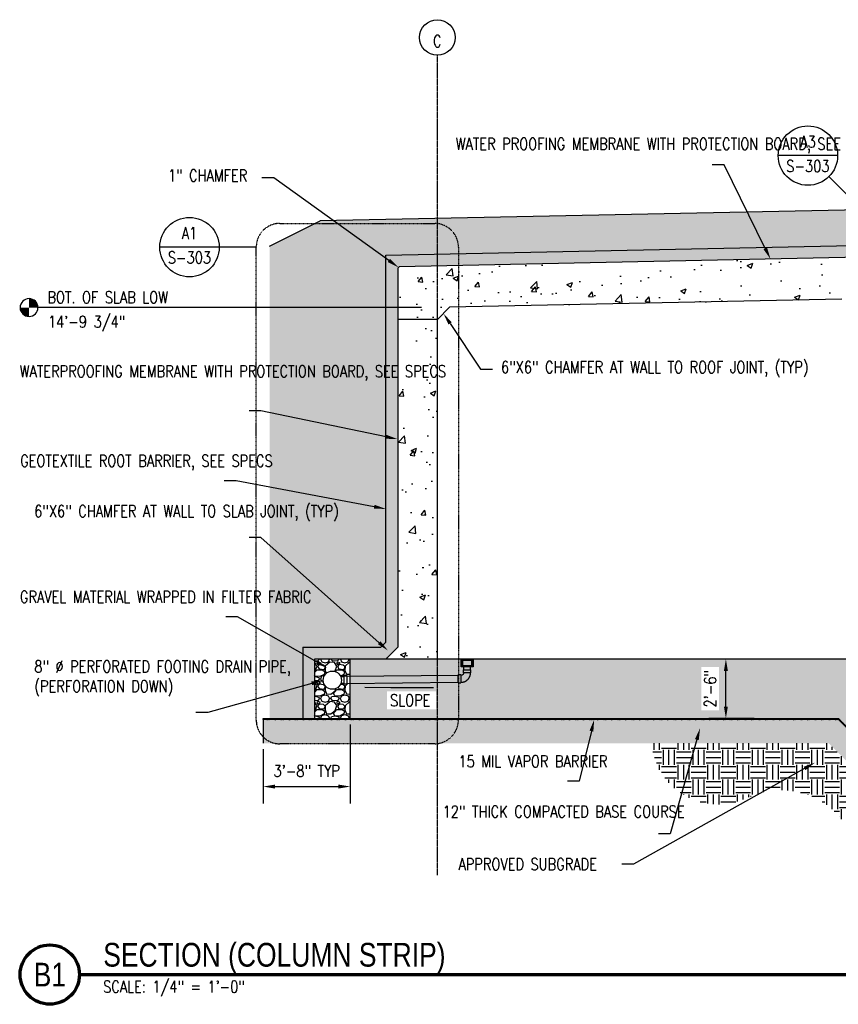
# Model space of a CAD drawing. Header units: inches. Extents: x -1704 to 9052, y -174 to 373.
# Tile 1 of 6: x -1704 to -1291, y -174 to 323. Entities that reach past the tile are written whole.
import ezdxf
from ezdxf import colors
from ezdxf.entities.mleader import LeaderData, LeaderLine
from ezdxf.enums import TextEntityAlignment as Align
from ezdxf.math import Vec2, Vec3

# ---------------------------------------------------------------- set-up
doc = ezdxf.new("R2010")
doc.units = ezdxf.units.IN
doc.header["$MEASUREMENT"] = 0
doc.linetypes.add('CENTER2', pattern=[1.125, 0.75, -0.125, 0.125, -0.125])
doc.linetypes.add('HIDDEN2', pattern=[0.1875, 0.125, -0.0625])
for name, color, linetype in [('A-DETL', 3, 'Continuous'), ('A-DETL-THIN', 1, 'Continuous'), ('A-FLOR', 173, 'Continuous'), ('A-WALL', 4, 'Continuous'), ('A-WALL-PATT', 8, 'Continuous'), ('G-ANNO-REFR', 2, 'Continuous'), ('P-PIPE', 3, 'Continuous'), ('P-SANR-FIXT', 3, 'Continuous'), ('S-ANNO-DIMS', 1, 'Continuous'), ('S-ANNO-NOTE', 2, 'Continuous'), ('S-ANNO-SYMB', 2, 'Continuous'), ('S-ANNO-TEXT', 2, 'Continuous'), ('S-DETL-LW18-020%', 77, 'Continuous'), ('S-GRID', 1, 'CENTER2'), ('S-GRID-IDEN', 1, 'Continuous')]:
    doc.layers.add(name, color=color, linetype=linetype)
doc.styles.add('AEC_COMN_TITLE', font='romans.shx', dxfattribs={"width": 0.8, "height": 0.1875})
doc.styles.add('Annotative', font='romans.shx', dxfattribs={"width": 0.8, "height": 0.125})
doc.styles.add('Arial', font='romans.shx', dxfattribs={"width": 0.8})
doc.styles.add('ROMANS', font='romans.shx', dxfattribs={"width": 0.8})
doc.styles.add('TITLES', font='swiss.ttf', dxfattribs={"width": 0.8, "height": 0.25})
doc.dimstyles.new('Annotative', dxfattribs={"dimscale": 0, "dimtxt": 0.125, "dimasz": 0.125, "dimexe": 0.18, "dimexo": 0.0625, "dimgap": 0.09, "dimtad": 1, "dimdec": 3, "dimzin": 3, "dimdsep": 46, "dimlunit": 4, "dimtxsty": 'Annotative', "dimcen": 0.09, "dimclrt": 2, "dimazin": 2, "dimtfac": 1, "dimtdec": 3, "dimtmove": 0, "dimatfit": 0, "dimfxl": 1, "dimtfill": 1, "dimfrac": 2, "dimtolj": 1, "dimtzin": 0, "dimarcsym": 0})
pattern_1 = [(228.01279, (7.2, 10), (-80, -90), [1.34536, -133.19088]), (184.96974, (6.3, 9), (120, 10), [2.30868, -228.55925]), (132.510447, (4, 8.8), (100, -110), [1.62788, -161.160326]), (267.27369, (0.1, 6.3), (10, 200), [2.10238, -208.13558]), (292.833654, (0, 4.2), (-50, 120), [2.06155, -204.09373]), (357.27369, (0.8, 2.3), (-200, 10), [2.10238, -208.13558]), (37.69424, (2.9, 2.2), (-130, -100), [2.78029, -275.248485]), (72.255328, (5.1, 3.9), (70, 220), [2.62488, -259.863215]), (121.429566, (5.9, 6.4), (-80, 130), [2.1095, -208.84073]), (175.23636, (4.8, 8.2), (110, -10), [2.40832, -118.007626]), (222.397438, (2.4, 8.4), (-120, -110), [3.11448, -308.33375]), (138.814075, (10, 6.2), (-70, 60), [1.06301, -105.23845]), (171.469234, (9.2, 6.9), (130, -20), [2.02237, -200.215114]), (225, (7.2, 7.2), (-1e-15, -10), [1.41421, -12.727926]), (203.19859, (6.5, 8.4), (50, 20), [0.76158, -75.39615]), (291.80141, (5.8, 8.1), (-10, 30), [1.07703, -52.77462]), (30.96376, (6.2, 7.1), (30, 20), [1.74929, -56.56023]), (161.56505, (7.7, 8), (20, -10), [1.26491, -30.357867]), (16.38954, (0, 8.1), (100, 30), [1.772, -175.42845]), (70.346176, (1.7, 8.6), (-40, -110), [1.48661, -147.17408]), (293.19859, (7.7, 10), (-20, 50), [1.52315, -74.63458]), (343.61046, (8.3, 8.6), (-100, 30), [1.772, -175.42845]), (339.443955, (0, 1.9), (-50, 20), [1.7088, -83.73124]), (294.77514, (1.6, 1.3), (-50, 110), [1.43178, -141.74643]), (66.80141, (7.8, 0), (20, 50), [1.52315, -74.63458]), (17.354025, (8.4, 1.4), (-130, -40), [1.67631, -165.954236]), (69.443955, (2.9, 0), (-20, -50), [0.8544, -84.58564]), (101.30993, (7.2, 0), (-10, 40), [0.5099, -50.480295]), (165.96376, (7.1, 0.5), (30, -10), [2.06155, -39.169506]), (186.009006, (5.1, 1), (100, 10), [1.9105, -189.13923]), (303.69007, (6.2, 6.2), (-10, 20), [1.44222, -34.61329]), (353.157227, (7, 5), (170, -20), [2.51794, -249.275626]), (60.945396, (9.5, 4.7), (-40, -70), [1.02956, -101.92674]), (90, (10, 5.6), (-10, 10), [0.6, -9.4]), (120.256437, (4.9, 1.3), (40, -70), [1.38924, -137.5352]), (48.01279, (4.2, 2.5), (80, 90), [2.69072, -131.84552]), (0, (6, 4.5), (10, 10), [2.6, -7.4]), (325.304846, (8.6, 4.5), (100, -70), [1.58114, -156.532743]), (254.0546, (9.9, 3.6), (-10, -40), [1.45602, -71.34508]), (207.645975, (9.5, 2.2), (-190, -100), [2.37065, -234.69474]), (175.42608, (7.4, 1.1), (-130, 10), [2.50799, -248.290734])]

# ---------------------------------------------------------------- blocks, each defined once
blk = doc.blocks.new('Grid - Circle 3_8_-570341-SECTION _COLUMN STRIP_')
at = {"layer": 'S-GRID-IDEN'}
blk.add_circle((-1193.21, 314.07), 9, dxfattribs=at)
blk = doc.blocks.new('Level - Circle-570883-RETAINING WALL ELEVATION')
at = {"layer": 'S-ANNO-SYMB', "lineweight": -3}
h = blk.add_hatch(color=256, dxfattribs=at)
edge = h.paths.add_edge_path()
edge.add_line((373.71, 0), (367.71, 0))
edge.add_arc((373.71, 0), 6, 90, 180, ccw=False)
edge.add_line((373.71, 6), (373.71, 0))
h = blk.add_hatch(color=256, dxfattribs=at)
edge = h.paths.add_edge_path()
edge.add_line((373.71, -6), (373.71, 0))
edge.add_line((373.71, 0), (379.71, 0))
edge.add_arc((373.71, 0), 6, 270, 360, ccw=False)
blk.add_circle((373.71, 0), 6, dxfattribs=at)
blk = doc.blocks.new('Detail Callout AEC')
at = {"color": 0, "linetype": 'ByBlock', "lineweight": -3, "transparency": 16777216}
blk.add_line((0.25, 0), (-0.25, 0), dxfattribs=at)
blk.add_circle((0, 0), 0.25, dxfattribs=at)
at = {"color": 0, "linetype": 'ByBlock', "lineweight": -3, "transparency": 16777216, "style": 'AEC_COMN_TITLE'}
for tag, p in [('VIEWNUMBER', (0, 0.0508)), ('SHEETNUMBER', (0, -0.1263))]:
    blk.add_attdef(tag, text='', height=0.0938, dxfattribs=at).set_placement(p, align=Align.CENTER)
blk = doc.blocks.new('*D14')
at = {"layer": 'Defpoints', "color": 0, "transparency": 16777216}
for p in [(-1347.47, 0), (-1330.2, 0), (-1330.2, -30)]:
    blk.add_point(p, dxfattribs=at)
at = {"layer": 'S-ANNO-DIMS', "color": 0, "lineweight": -2, "transparency": 16777216}
for p, q in [((-1333.2, 0), (-1356.11, 0)), ((-1347.47, -24), (-1347.47, -6)), ((-1333.2, -30), (-1356.11, -30))]:
    blk.add_line(p, q, dxfattribs=at)
at = {"layer": 'S-ANNO-DIMS', "color": 0, "transparency": 16777216}
for points in [[(-1348.47, -6), (-1346.47, -6), (-1347.47, 0)], [(-1348.47, -24), (-1346.47, -24), (-1347.47, -30)]]:
    blk.add_solid(points, dxfattribs=at)
at = {"layer": 'S-ANNO-DIMS', "color": 2, "transparency": 16777216, "insert": (-1355.36, -15), "char_height": 6, "attachment_point": 5, "rotation": 90, "style": 'Annotative', "bg_fill": 3, "box_fill_scale": 1.25, "bg_fill_color": 256, "bg_fill_true_color": 13158600, "bg_fill_transparency": 0}
blk.add_mtext('\\A1;2\'-6"', dxfattribs=at)
blk = doc.blocks.new('*D17')
at = {"layer": 'Defpoints', "color": 0, "transparency": 16777216}
for p in [(-1537.21, -30), (-1581.21, -42.59), (-1537.21, -64.44)]:
    blk.add_point(p, dxfattribs=at)
at = {"layer": 'S-ANNO-DIMS', "color": 0, "lineweight": -2, "transparency": 16777216}
for p, q in [((-1537.21, -33), (-1537.21, -73.08)), ((-1581.21, -45.59), (-1581.21, -73.08)), ((-1575.21, -64.44), (-1543.21, -64.44))]:
    blk.add_line(p, q, dxfattribs=at)
at = {"layer": 'S-ANNO-DIMS', "color": 0, "transparency": 16777216}
for points in [[(-1575.21, -63.44), (-1575.21, -65.44), (-1581.21, -64.44)], [(-1543.21, -63.44), (-1543.21, -65.44), (-1537.21, -64.44)]]:
    blk.add_solid(points, dxfattribs=at)
at = {"layer": 'S-ANNO-DIMS', "color": 2, "transparency": 16777216, "insert": (-1559.21, -56.55), "char_height": 6, "attachment_point": 5, "style": 'Annotative', "bg_fill": 3, "box_fill_scale": 1.25, "bg_fill_color": 256, "bg_fill_true_color": 13158600, "bg_fill_transparency": 0}
blk.add_mtext('\\A1;3\'-8" TYP', dxfattribs=at)
blk = doc.blocks.new('Tee Reducing Sanitary - PVC - Sch 40 - DWV - Standard-1075340-SECTION _COLUMN STRIP_ LONG')
at = {"lineweight": -3}
for p, q in [((199.1, -22.43), (199.1, -23.93)), ((203.06, -23.93), (203.06, -22.43))]:
    blk.add_line(p, q, dxfattribs=at)
at = {"lineweight": -3, "flags": 128}
for points in [[(199.33, -25.45), (199.33, -24.73), (199.33, -23.94)], [(202.83, -23.94), (202.83, -25.29), (202.83, -25.45)]]:
    blk.add_lwpolyline(points, dxfattribs=at)
at = {"lineweight": -3}
blk.add_circle((201.08, -29.73), 4.62, dxfattribs=at)
for centre, major_axis, start_param, end_param in [((201.08, -22.43), (1.98, 0), 2.97073, 3.403392), ((201.08, -23.93), (1.98, 0), 3.141593, 4.18879), ((201.08, -22.43), (1.98, 0), 3.403392, 3.665191), ((201.08, -22.43), (1.98, 0), 3.665191, 4.18879), ((201.08, -22.43), (1.98, 0), 4.18879, 4.45059), ((201.08, -23.93), (1.98, 0), 4.18879, 4.45059), ((201.08, -22.43), (1.98, 0), 4.45059, 4.712389), ((201.08, -23.93), (-1.98, 0), 1.308997, 1.570796), ((201.08, -22.43), (-1.98, 0), 1.570796, 1.832596), ((201.08, -23.93), (1.98, 0), 4.712389, 4.974188), ((201.08, -22.43), (1.98, 0), 4.974188, 5.235988), ((201.08, -23.93), (1.98, 0), 4.974188, 5.235988), ((201.08, -22.43), (1.98, 0), 5.235988, 5.759587), ((201.08, -23.93), (-1.98, 0), 2.094395, 3.141593), ((201.08, -22.43), (1.98, 0), 5.759587, 6.021386), ((201.08, -22.43), (1.98, 0), 6.021386, 6.454048)]:
    blk.add_ellipse(centre, major_axis=major_axis, ratio=0.010416, start_param=start_param, end_param=end_param, dxfattribs=at)
blk = doc.blocks.new('Bend - PVC - Sch 40 - DWV_USACE - Standard-1075329-SECTION _COLUMN STRIP_ LONG')
at = {"layer": 'P-PIPE', "lineweight": -3}
for p, q in [((205.64, -14.52), (204.14, -14.52)), ((204.14, -18.48), (204.14, -14.52)), ((205.64, -14.52), (205.64, -18.48)), ((199.1, -19.56), (199.1, -21.06)), ((199.1, -19.56), (203.06, -19.56)), ((203.06, -21.06), (203.06, -19.56)), ((204.14, -18.48), (205.64, -18.48)), ((203.06, -21.06), (199.1, -21.06))]:
    blk.add_line(p, q, dxfattribs=at)
at = {"layer": 'P-PIPE', "lineweight": -3, "flags": 128}
for points in [[(204.14, -14.75), (203.95, -14.75), (203.76, -14.77), (203.56, -14.78), (203.37, -14.81), (203.18, -14.85), (203, -14.89), (202.81, -14.94), (202.63, -14.99), (202.44, -15.06), (202.27, -15.13), (202.09, -15.21), (201.92, -15.29), (201.75, -15.39), (201.58, -15.49), (201.42, -15.59), (201.27, -15.7), (201.11, -15.82), (200.97, -15.94), (200.82, -16.07), (200.69, -16.21), (200.56, -16.35), (200.43, -16.5), (200.31, -16.65), (200.2, -16.8), (200.09, -16.96), (199.99, -17.13), (199.9, -17.29), (199.81, -17.47), (199.73, -17.64), (199.65, -17.82), (199.59, -18), (199.53, -18.18), (199.48, -18.37), (199.43, -18.56), (199.4, -18.74), (199.37, -18.94), (199.35, -19.13), (199.33, -19.32), (199.33, -19.51), (199.33, -19.56)], [(202.83, -19.56), (202.83, -19.51), (202.83, -19.46), (202.84, -19.41), (202.84, -19.35), (202.85, -19.3), (202.87, -19.25), (202.88, -19.2), (202.89, -19.15), (202.91, -19.1), (202.93, -19.05), (202.95, -19), (202.98, -18.96), (203, -18.91), (203.03, -18.87), (203.06, -18.82), (203.09, -18.78), (203.12, -18.74), (203.15, -18.7), (203.19, -18.66), (203.23, -18.62), (203.26, -18.59), (203.3, -18.55), (203.34, -18.52), (203.39, -18.49), (203.43, -18.46), (203.48, -18.43), (203.52, -18.4), (203.57, -18.38), (203.62, -18.36), (203.66, -18.34), (203.71, -18.32), (203.76, -18.31), (203.81, -18.29), (203.87, -18.28), (203.92, -18.27), (203.97, -18.26), (204.02, -18.26), (204.07, -18.25), (204.13, -18.25), (204.14, -18.25)]]:
    blk.add_lwpolyline(points, dxfattribs=at)
blk = doc.blocks.new('*U7')
at = {"linetype": 'Continuous', "lineweight": 70}
blk.add_line((1.125, 0.625), (23.5, 0.625), dxfattribs=at)
at = {"lineweight": 70}
blk.add_circle((0.812, 0.625), 0.312, dxfattribs=at)
at = {"style": 'Arial'}
blk.add_attdef('DRAWING_AREA_TITLE', text='', height=0.187, dxfattribs=at).set_placement((1.374, 0.634), align=Align.BOTTOM_LEFT)
blk.add_attdef('X#', text='', height=0.187, dxfattribs=at).set_placement((0.812, 0.625), align=Align.MIDDLE_CENTER)
blk.add_attdef('SCALE:', text='', height=0.0938, dxfattribs=at).set_placement((1.374, 0.561), align=Align.TOP_LEFT)

msp = doc.modelspace()

# ---------------------------------------------------------------- hatches: boundary and pattern name
at = {"layer": 'A-DETL-THIN'}
h = msp.add_hatch(dxfattribs=at)
h.set_pattern_fill('PLASTI', color=256, scale=4, angle=45)
h.paths.add_polyline_path([(-1290.3309, -30), (-1581.2059, -30), (-1581.2059, -30.5906), (-1290.5756, -30.5906), (-1267.7003, -53.4658), (-1117.9616, -53.4658), (-1095.0863, -30.5906), (-953.4506, -30.5906), (-947.4506, -36.5906), (-737.2059, -36.5906), (-737.2059, -36), (-947.2059, -36), (-953.2059, -30), (-1095.3309, -30), (-1118.2062, -52.8753), (-1267.4556, -52.8753)])
at = {"layer": 'A-WALL-PATT', "lineweight": -3}
h = msp.add_hatch(dxfattribs=at)
h.set_pattern_fill('AR-SAND', color=8, style=0)
h.set_pattern_definition([(37.5, (8, 0), (-0.0629934, 1.9268238), [0, -1.52, 0, -1.7, 0, -1.625]), (7.5, (8, 0), (1.7697767, 2.822146), [0, -0.82, 0, -1.37, 0, -0.525]), (327.5, (6.77, 0), (3.1141419, 0.005659), [0, -0.5, 0, -1.8, 0, -2.35]), (317.5, (6.77, 0), (3.0061266, 0.8776756), [0, -0.25, 0, -1.18, 0, -1.35])])
h.paths.add_polyline_path([(-893.2059, 216.9836), (-1519.2059, 203.9457), (-1519.2059, 8.5453), (-1521.7512, 6), (-1561.2059, 6), (-1561.2059, -30), (-1555.1885, -30), (-1555.1885, 0), (-1537.2059, 0), (-1519.2659, 0), (-1513.2059, 6.06), (-1513.2059, 173.3256), (-1513.2132, 197.5323), (-1512.4913, 198.2543), (-893.2059, 210.9824)])
h = msp.add_hatch(dxfattribs=at)
h.set_pattern_fill('AR-CONC', color=8, scale=4, style=0)
h.paths.add_polyline_path([(-893.2059, 210.9824), (-1512.4987, 198.2469), (-1513.2058, 197.5397), (-1513.2027, 171.6025), (-1493.2058, 171.6024), (-1487.0378, 177.7705), (-1288.9049, 181.845), (-1277.1443, 170.0843), (-1109.2059, 173.5379), (-1096.9514, 185.7924), (-893.2059, 189.9824)])
h = msp.add_hatch(dxfattribs=at)
h.set_pattern_fill('AR-CONC', color=8, scale=4, style=0)
h.set_pattern_definition([(50, (8, 0), (28.6904, -2.5101), [3, -33]), (355, (8, 0), (-5.55005, 30.0877), [2.4, -26.4]), (100.4514, (10.39, -0.21), (23.14035, 27.5776), [2.5496, -28.0457]), (46.1842, (8, 8), (42.68965, -6.6208), [4.5, -49.5]), (96.6356, (11.557, 7.45), (37.3865, 38.9647), [3.8244, -42.0686]), (351.184, (8, 8), (37.3865, 38.9647), [3.6, -39.6]), (21, (12, 6), (23.8763, -16.10476), [3, -33]), (326, (12, 6), (9.7326, 29.006), [2.4, -26.4]), (71.4514, (13.99, 4.658), (33.6089, 12.90125), [2.5496, -28.0457]), (37.5, (8, 0), (0.486394, 13.315754), [0, -26.08, 0, -26.8, 0, -26.5]), (7.5, (8, 0), (10.52278, 15.77647), [0, -15.28, 0, -25.48, 0, -10.1]), (327.5, (-0.92, 0), (21.3529, -0.902195), [0, -10, 0, -31.2, 0, -41.4]), (317.5, (-4.92, 0), (23.32745, 4.0042), [0, -13, 0, -20.72, 0, -29.4])])
h.paths.add_polyline_path([(-1493.2058, 173.3254), (-1513.2058, 173.3256), (-1513.2059, 6.06), (-1519.2659, 0), (-1493.2059, 0)])
h = msp.add_hatch(dxfattribs=at)
h.set_pattern_fill('AR-CONC', color=8, scale=4, style=0)
h.paths.add_polyline_path([(-1095.3309, -30), (-953.2059, -30), (-947.2059, -36), (-737.2059, -36), (-737.2059, 0), (-751.7059, 0), (-751.7059, -2), (-759.2059, -2), (-759.2059, -15), (-770.2059, -15), (-770.2059, -2), (-777.7059, -2), (-777.7059, 0), (-781.7059, 0), (-781.7059, -2), (-789.2059, -2), (-789.2059, -15), (-800.2059, -15), (-800.2059, -2), (-807.7059, -2), (-807.7059, 0), (-893.2059, 0), (-1537.2059, 0), (-1537.2059, -30), (-1290.3309, -30), (-1267.4556, -52.8753), (-1118.2062, -52.8753)])
h = msp.add_hatch(dxfattribs=at)
h.set_pattern_fill('GRAVEL', color=8, scale=10, style=0)
h.set_pattern_definition(pattern_1)
edge = h.paths.add_edge_path()
edge.add_arc((-1546.2632, -10.6834), 4.625, 22.849974, 338.383431)
edge.add_line((-1541.9634, -12.3873), (-1540.4617, -12.3711))
edge.add_line((-1540.4617, -12.3711), (-1540.4593, -12.598))
edge.add_line((-1540.4593, -12.598), (-1538.9586, -12.5839))
edge.add_line((-1538.9586, -12.5839), (-1538.9613, -12.3329))
edge.add_line((-1538.9613, -12.3329), (-1537.2059, -12.3146))
edge.add_line((-1537.2059, -12.3146), (-1537.2059, -30))
edge.add_line((-1537.2059, -30), (-1555.1885, -30))
edge.add_line((-1555.1885, -30), (-1555.1885, 0))
edge.add_line((-1555.1885, 0), (-1537.2059, 0))
edge.add_line((-1537.2059, 0), (-1537.2059, -8.8259))
edge.add_line((-1537.2059, -8.8259), (-1538.9982, -8.8448))
edge.add_line((-1538.9982, -8.8448), (-1538.9912, -8.6261))
edge.add_line((-1538.9912, -8.6261), (-1540.491, -8.6422))
edge.add_line((-1540.491, -8.6422), (-1540.4979, -8.8713))
edge.add_line((-1540.4979, -8.8713), (-1542.0011, -8.8875))
h = msp.add_hatch(dxfattribs=at)
h.set_pattern_fill('GRAVEL', color=8, scale=10, style=0)
h.set_pattern_definition(pattern_1)
h.paths.add_polyline_path([(-953.4506, -30.5906), (-1095.0863, -30.5906), (-1117.9616, -53.4658), (-1267.7003, -53.4658), (-1290.5756, -30.5906), (-1581.2059, -30.5906), (-1581.2059, -42.5906), (-1295.5461, -42.5906), (-1272.6708, -65.4658), (-1112.9911, -65.4658), (-1090.1158, -42.5906), (-959.7965, -42.5906), (-953.7965, -48.5906), (-737.2059, -48.5906), (-737.2059, -36.5906), (-947.4506, -36.5906)])
h = msp.add_hatch(dxfattribs=at)
h.set_pattern_fill('EARTH', color=8, scale=30, style=0)
h.paths.add_polyline_path([(-1131.9278, -99.1892), (-1127.6046, -98.9635), (-1123.3285, -98.2889), (-1119.1458, -97.1726), (-1115.102, -95.6269), (-1111.2413, -93.6685), (-1107.6054, -91.3187), (-1104.234, -88.6031), (-1101.1637, -85.5512), (-1095.7874, -78.9665), (-1092.8175, -76.0368), (-1089.5522, -73.4406), (-1086.0285, -71.2073), (-1082.2869, -69.3626), (-1078.3698, -67.9275), (-1074.322, -66.9183), (-1070.1897, -66.3465), (-1066.0199, -66.2186), (-1061.8603, -66.5362), (-1057.7583, -67.2956), (-1053.7607, -68.4881), (-1046.3876, -71.5654), (-1042.7199, -72.6255), (-1038.9563, -73.2669), (-1035.1445, -73.4816), (-1031.2001, -73.2517), (-1027.3091, -72.5648), (-1023.5243, -71.4305), (-1019.897, -69.864), (-1016.4763, -67.8865), (-1013.3085, -65.5249), (-1010.4367, -62.8112), (-1007.8998, -59.7822), (-1005.732, -56.4788), (-1003.9628, -52.9459), (-1002.6162, -49.2313), (-1001.7104, -45.3854), (-1001.2577, -42.5906), (-1090.1158, -42.5906), (-1112.9911, -65.4658), (-1272.6708, -65.4658), (-1295.5461, -42.5906), (-1385.2085, -42.5906), (-1384.961, -43.6317), (-1384.2222, -47.6632), (-1383.0029, -51.5762), (-1381.3207, -55.3137), (-1379.2004, -58.8213), (-1376.6727, -62.0476), (-1373.7745, -64.9458), (-1370.5481, -67.4735), (-1367.0406, -69.5939), (-1363.3031, -71.276), (-1359.39, -72.4954), (-1355.3585, -73.2342), (-1351.2674, -73.4816), (-1347.4556, -73.2669), (-1343.692, -72.6255), (-1340.0243, -71.5654), (-1332.6512, -68.4881), (-1328.6536, -67.2956), (-1324.5515, -66.5362), (-1320.3919, -66.2186), (-1316.2222, -66.3465), (-1311.9839, -66.9447), (-1308.0421, -67.9275), (-1304.125, -69.3626), (-1300.3833, -71.2073), (-1296.8597, -73.4406), (-1293.5944, -76.0368), (-1290.6245, -78.9665), (-1285.2482, -85.5512), (-1282.1779, -88.6031), (-1278.8065, -91.3187), (-1275.1706, -93.6685), (-1271.3098, -95.6269), (-1267.2661, -97.1726), (-1263.0834, -98.2889), (-1258.8072, -98.9635), (-1254.484, -99.1892), (-1250.1609, -98.9635), (-1245.8847, -98.2889), (-1241.702, -97.1726), (-1237.6583, -95.6269), (-1233.7975, -93.6685), (-1230.1616, -91.3187), (-1226.7902, -88.6031), (-1223.7199, -85.5512), (-1220.984, -82.1962), (-1218.4119, -79.0836), (-1215.493, -76.2936), (-1212.2674, -73.8645), (-1208.7797, -71.8298), (-1205.0777, -70.2174), (-1201.2123, -69.0497), (-1197.2369, -68.3425), (-1193.2059, -68.1057), (-1189.175, -68.3425), (-1185.1995, -69.0497), (-1181.3342, -70.2174), (-1177.6322, -71.8298), (-1174.1444, -73.8645), (-1170.9189, -76.2936), (-1168, -79.0836), (-1165.4278, -82.1962), (-1162.692, -85.5512), (-1159.6217, -88.6031), (-1156.2502, -91.3187), (-1152.6144, -93.6685), (-1148.7536, -95.6269), (-1144.7099, -97.1726), (-1140.5272, -98.2889), (-1136.251, -98.9635), (-1132.1092, -99.1797)])
at = {"layer": 'S-DETL-LW18-020%', "lineweight": -3}
h = msp.add_hatch(dxfattribs=at)
h.set_pattern_fill('EARTH', color=8, scale=30, style=0)
h.paths.add_polyline_path([(-1519.2059, 204.1103), (-893.2059, 216.9836), (-893.2059, 220), (-893.3209, 220), (-893.2059, 234.9874), (-1552.4813, 221.4298), (-1577.9469, 208.697), (-1577.9469, -30), (-1561.2059, -30), (-1561.2059, 6), (-1521.7512, 6), (-1519.2059, 8.5453)])

# ---------------------------------------------------------------- linework, layer by layer
at = {"layer": 'A-DETL', "lineweight": -3}
msp.add_line((-1561.2059, 6), (-1561.2059, -30), dxfattribs=at)
msp.add_lwpolyline([(-1561.2059, 6), (-1521.7512, 6), (-1519.2059, 8.5453), (-1519.2059, 204.1103), (-893.2059, 216.9836)], dxfattribs=at)
at = {"layer": 'A-DETL-THIN', "lineweight": -3}
for p in [(-893.2059, 234.9874), (-1577.9469, 208.697)]:
    msp.add_line(p, (-1552.4813, 221.4298), dxfattribs=at)
at = {"layer": 'A-DETL-THIN'}
msp.add_line((-1581.2059, -30.5906), (-1581.2059, -42.5906), dxfattribs=at)
at = {"layer": 'A-FLOR', "lineweight": -3}
for p, q in [((-892.2059, 211.0029), (-1512.4987, 198.2469)), ((-1513.2058, 197.5397), (-1513.2062, 171.6026)), ((-1288.9049, 181.845), (-1487.0378, 177.7705))]:
    msp.add_line(p, q, dxfattribs=at)
at = {"layer": 'A-FLOR'}
for p, q in [((-1512.4987, 198.2469), (-1513.2058, 197.5397)), ((-1487.0378, 177.7705), (-1493.2058, 171.6025))]:
    msp.add_line(p, q, dxfattribs=at)
at = {"layer": 'A-FLOR', "lineweight": -3}
msp.add_lwpolyline([(-1537.2059, -30), (-1537.2059, 0)], dxfattribs=at)
at = {"layer": 'A-WALL', "lineweight": -3}
msp.add_lwpolyline([(-1493.2059, 0), (-1493.2058, 171.6024), (-1513.2059, 171.6026), (-1513.2059, 6.06), (-1519.2659, 0)], dxfattribs=at)
at = {"layer": 'P-PIPE', "lineweight": -3}
for p, q in [((-1479.9533, -3.2486), (-1479.9533, -5.437)), ((-1476.4586, -5.437), (-1476.4586, -3.2486)), ((-1482.7689, -8.2527), (-1538.9982, -8.8448)), ((-1538.9613, -12.3329), (-1482.7325, -11.7471))]:
    msp.add_line(p, q, dxfattribs=at)
at = {"layer": 'P-SANR-FIXT', "lineweight": -3}
for points in [[(-1475.2059, 0), (-1475.2059, -4), (-1481.2035, -4), (-1481.2035, 0)], [(-1475.2092, -1.1562), (-1475.5097, -1.1562), (-1475.5097, -3.0143), (-1476.0877, -3.5924), (-1480.325, -3.5924), (-1480.9031, -3.0143), (-1480.9031, -1.1562), (-1481.2035, -1.1562)], [(-1480.9535, 0), (-1480.9535, -0.5), (-1475.4559, -0.5)], [(-1480.9091, -0.5), (-1480.9091, 0)], [(-1480.5672, -0.5), (-1480.5672, -2.864), (-1480.1826, -3.2486), (-1476.2301, -3.2486), (-1475.8455, -2.864), (-1475.8455, -0.5)], [(-1475.5036, 0), (-1475.5036, -0.5)], [(-1475.4559, -0.5), (-1475.4559, 0)]]:
    msp.add_lwpolyline(points, dxfattribs=at)
at = {"layer": 'S-ANNO-SYMB'}
for p, q in [((-1282.2897, 230.6324), (-1295.4245, 243.7672)), ((-1584.7011, 208.1363), (-1603.426, 208.1363))]:
    msp.add_line(p, q, dxfattribs=at)
at = {"layer": 'S-ANNO-SYMB', "lineweight": -3}
msp.add_line((-1501.2058, 177.6025), (-1694.9559, 177.6025), dxfattribs=at)
at = {"layer": 'S-GRID', "lineweight": -3}
msp.add_line((-1493.2059, -109.1848), (-1493.2059, 305.0725), dxfattribs=at)

# ---------------------------------------------------------------- block references
at = {"layer": 'G-ANNO-REFR'}
ref = msp.add_blockref('Detail Callout AEC', (-1306.031, 254.3738), dxfattribs=dict(at, xscale=60, yscale=60, zscale=60))
ref.add_attrib('VIEWNUMBER', 'A3', dxfattribs={"layer": 'S-ANNO-TEXT', "color": 1, "transparency": 16777216, "height": 6.00001, "style": 'ROMANS', "width": 0.8}).set_placement((-1306.031, 256.6238), align=Align.BOTTOM_CENTER)
ref.add_attrib('SHEETNUMBER', 'S-303', dxfattribs={"layer": 'S-ANNO-TEXT', "color": 1, "transparency": 16777216, "height": 6.00001, "style": 'ROMANS', "width": 0.8}).set_placement((-1306.031, 246.1188), align=Align.CENTER)
ref = msp.add_blockref('Detail Callout AEC', (-1618.426, 208.1363), dxfattribs=dict(at, xscale=60, yscale=60, zscale=60))
ref.add_attrib('VIEWNUMBER', 'A1', dxfattribs={"layer": 'S-ANNO-TEXT', "color": 1, "transparency": 16777216, "height": 6.00001, "style": 'ROMANS', "width": 0.8}).set_placement((-1618.426, 210.3863), align=Align.BOTTOM_CENTER)
ref.add_attrib('SHEETNUMBER', 'S-303', dxfattribs={"layer": 'S-ANNO-TEXT', "color": 1, "transparency": 16777216, "height": 6.00001, "style": 'ROMANS', "width": 0.8}).set_placement((-1618.426, 199.8813), align=Align.CENTER)
at = {"layer": 'P-PIPE', "lineweight": -3}
for name, p, rotation in [('Tee Reducing Sanitary - PVC - Sch 40 - DWV - Standard-1075340-SECTION _COLUMN STRIP_ LONG', (-1518.7013, 190.7023), 270.6167024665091), ('Bend - PVC - Sch 40 - DWV_USACE - Standard-1075329-SECTION _COLUMN STRIP_ LONG', (-1277.1286, -26.5), 180)]:
    msp.add_blockref(name, p, dxfattribs=dict(at, rotation=rotation))
at = {"layer": 'S-ANNO-SYMB', "lineweight": -3, "xscale": -0.7500000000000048, "yscale": 0.7500000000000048, "zscale": 0.7500000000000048}
msp.add_blockref('Level - Circle-570883-RETAINING WALL ELEVATION', (-1419.1757, 177.6025), dxfattribs=at)
at = {"layer": 'S-ANNO-SYMB', "lineweight": -3}
ref = msp.add_blockref('*U7', (-1727.956, -189.4688), dxfattribs=dict(at, xscale=47.99999998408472, yscale=47.99999998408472, zscale=47.99999998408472))
ref.add_attrib('SCALE:', 'SCALE: 1/4" = 1\'-0"', dxfattribs={"layer": '0', "height": 6, "style": 'Annotative', "width": 0.796875}).set_placement((-1661.9898, -162.5608), align=Align.TOP_LEFT)
ref.add_attrib('DRAWING_AREA_TITLE', 'SECTION (COLUMN STRIP)', dxfattribs={"layer": '0', "height": 12, "style": 'TITLES', "width": 0.796875}).set_placement((-1661.9898, -159.0413), align=Align.BOTTOM_LEFT)
ref.add_attrib('X#', 'B1', dxfattribs={"layer": '0', "height": 12, "style": 'TITLES', "width": 0.796875}).set_placement((-1688.956, -159.4688), align=Align.MIDDLE_CENTER)
at = {"layer": 'S-GRID-IDEN', "lineweight": -3}
msp.add_blockref('Grid - Circle 3_8_-570341-SECTION _COLUMN STRIP_', (-300, 0), dxfattribs=at)

# ---------------------------------------------------------------- texts
at = {"layer": 'S-ANNO-NOTE', "lineweight": -3, "char_height": 6, "line_spacing_factor": 0.981704, "style": 'Annotative'}
for s, insert, width, attachment_point in [('\\pxqc,t3.2,6.4,9.6,12.8,16,19.2,22.4,25.6,28.8,32,35.2,38.4,41.6,44.8,48,51.2,54.4,57.6,60.8,64,67.2,70.4,73.6,76.8,80,83.2,86.4,89.6,92.8,96,99.2,102.4;{C}', (-1493.2612, 312.2626), 6.107717, 5), ('\\pxt3.2,6.4,9.6,12.8,16,19.2,22.4,25.6,28.8,32,35.2,38.4,41.6,44.8,48,51.2,54.4,57.6,60.8,64,67.2,70.4,73.6,76.8,80,83.2,86.4,89.6,92.8,96,99.2,102.4;{BOT. OF SLAB LOW}', (-1690.1877, 185.7917), 77.60126, 1), ('\\pxt3.2,6.4,9.6,12.8,16,19.2,22.4,25.6,28.8,32,35.2,38.4,41.6,44.8,48,51.2,54.4,57.6,60.8,64,67.2,70.4,73.6,76.8,80,83.2,86.4,89.6,92.8,96,99.2,102.4;14\'-9 3/4"', (-1689.9337, 173.4568), 45.053253, 1)]:
    msp.add_mtext(s, dxfattribs=dict(at, insert=insert, width=width, attachment_point=attachment_point))

# ---------------------------------------------------------------- leaders
at = {"layer": 'S-ANNO-DIMS', "annotation_type": 0, "has_hookline": 1, "hookline_direction": 0, "text_width": 21.4857}
msp.add_leader([(-1529.8507, -14.2547), (-1516.7143, -14.4506)], dimstyle='Annotative', override={"dimscale": 0}, dxfattribs=at)
at = {"layer": 'S-ANNO-NOTE', "lineweight": -3}
ml = msp.add_multileader_mtext('Standard', dxfattribs=at)
ml.set_content('WATER PROOFING MEMBRANE WITH PROTECTION BOARD, SEE SPECS', color=256, style='Annotative')
ml.set_leader_properties(color=1, linetype='ByLayer', lineweight=-1)
ml.build(insert=Vec2(0, 0))
ml.multileader.update_dxf_attribs({"text_right_attachment_type": 3, "dogleg_length": 0.125, "arrow_head_size": 6, "scale": 48})
ctx = ml.context
ctx.base_point, ctx.scale, ctx.char_height, ctx.arrow_head_size, ctx.landing_gap_size, ctx.plane_origin = Vec3(-1488.2612, 259.7299), 48, 6, 6, 4.32, Vec3(-1324.6274, 192.5122)
ctx.right_attachment = 3
notes = []
notes.append((ctx, [(0, (1, 1, 0), (-1348.3641, 249.7299), (-1, 0), 6, [(0, [(-1324.9128, 202.1045)], 0, [])])]))
ctx.mtext.insert, ctx.mtext.width, ctx.mtext.flow_direction = Vec3(-1483.9412, 263.3014), 130.551797, 5
ml = msp.add_multileader_mtext('Standard', dxfattribs=at)
ml.set_content('1" CHAMFER', color=256, style='Annotative')
ml.set_leader_properties(color=1, linetype='ByLayer', lineweight=-1)
ml.build(insert=Vec2(0, 0))
ml.multileader.update_dxf_attribs({"text_right_attachment_type": 3, "dogleg_length": 0.125, "arrow_head_size": 6, "scale": 48})
ctx = ml.context
ctx.base_point, ctx.scale, ctx.char_height, ctx.arrow_head_size, ctx.landing_gap_size, ctx.plane_origin = Vec3(-1633.6462, 244.3515), 48, 6, 6, 4.32, Vec3(-1520.9478, 189.758)
ctx.right_attachment = 3
notes.append((ctx, [(0, (1, 1, 0), (-1575.8062, 243.2086), (-1, 0), 6, [(0, [(-1512.8522, 197.8933)], 0, [])])]))
ctx.mtext.insert, ctx.mtext.flow_direction = Vec3(-1629.3262, 247.3515), 5
ml = msp.add_multileader_mtext('Standard', dxfattribs=at)
ml.set_content('6"X6" CHAMFER AT WALL TO ROOF JOINT, (TYP)', color=256, style='Annotative')
ml.set_leader_properties(color=1, linetype='ByLayer', lineweight=-1)
ml.build(insert=Vec2(0, 0))
ml.multileader.update_dxf_attribs({"text_right_attachment_type": 3, "dogleg_length": 0.125, "arrow_head_size": 6, "scale": 48})
ctx = ml.context
ctx.base_point, ctx.scale, ctx.char_height, ctx.arrow_head_size, ctx.landing_gap_size, ctx.plane_origin = Vec3(-1465.3714, 146.5046), 48, 6, 6, 4.32, Vec3(-1490.2791, 164.1034)
ctx.right_attachment = 3
notes.append((ctx, [(0, (1, 1, 0), (-1471.3714, 146.5046), (1, 0), 6, [(0, [(-1490.1218, 174.6025)], 0, [])])]))
ctx.mtext.insert, ctx.mtext.width, ctx.mtext.flow_direction = Vec3(-1461.0514, 150.5046), 91.831059, 5
ml = msp.add_multileader_mtext('Standard', dxfattribs=at)
ml.set_content('WATERPROOFING MEMBRANE WITH PROTECTION BOARD, SEE SPECS', color=256, style='Annotative')
ml.set_leader_properties(color=1, linetype='ByLayer', lineweight=-1)
ml.build(insert=Vec2(0, 0))
ml.multileader.update_dxf_attribs({"text_right_attachment_type": 3, "dogleg_length": 0.125, "arrow_head_size": 6, "scale": 48})
ctx = ml.context
ctx.base_point, ctx.scale, ctx.char_height, ctx.arrow_head_size, ctx.landing_gap_size, ctx.plane_origin = Vec3(-1708.5045, 145.3744), 48, 6, 6, 4.32, Vec3(-1553.2639, 127.4071)
ctx.right_attachment = 3
notes.append((ctx, [(0, (1, 1, 0), (-1582.3217, 125.3744), (-1, 0), 6, [(0, [(-1513.2059, 111.0933)], 0, [])])]))
ctx.mtext.insert, ctx.mtext.width, ctx.mtext.flow_direction = Vec3(-1704.1845, 148.3744), 114.419206, 5
ml = msp.add_multileader_mtext('Standard', dxfattribs=at)
ml.set_content('GEOTEXTILE ROOT BARRIER, SEE SPECS', color=256, style='Annotative')
ml.set_leader_properties(color=1, linetype='ByLayer', lineweight=-1)
ml.build(insert=Vec2(0, 0))
ml.multileader.update_dxf_attribs({"text_right_attachment_type": 3, "dogleg_length": 0.125, "arrow_head_size": 6, "scale": 48})
ctx = ml.context
ctx.base_point, ctx.scale, ctx.char_height, ctx.arrow_head_size, ctx.landing_gap_size, ctx.plane_origin = Vec3(-1708.2759, 100.1333), 48, 6, 6, 4.32, Vec3(-1553.2639, 92.166)
ctx.right_attachment = 3
notes.append((ctx, [(0, (1, 1, 0), (-1594.8931, 90.1333), (-1, 0), 6, [(0, [(-1519.2059, 75.8522)], 0, [])])]))
ctx.mtext.insert, ctx.mtext.width, ctx.mtext.flow_direction = Vec3(-1703.9559, 103.1333), 114.419206, 5
ml = msp.add_multileader_mtext('Standard', dxfattribs=at)
ml.set_content('6"X6" CHAMFER AT WALL TO SLAB JOINT, (TYP)', color=256, style='Annotative')
ml.set_leader_properties(color=1, linetype='ByLayer', lineweight=-1)
ml.build(insert=Vec2(0, 0))
ml.multileader.update_dxf_attribs({"text_right_attachment_type": 3, "dogleg_length": 0.125, "arrow_head_size": 6, "scale": 48})
ctx = ml.context
ctx.base_point, ctx.scale, ctx.char_height, ctx.arrow_head_size, ctx.landing_gap_size, ctx.plane_origin = Vec3(-1701.1902, 73.7098), 48, 6, 6, 4.32, Vec3(-1553.2639, 87.1364)
ctx.right_attachment = 3
notes.append((ctx, [(0, (1, 1, 0), (-1582.3217, 61.424), (-1, 0), 6, [(0, [(-1518.1141, 4.264)], 0, [])])]))
ctx.mtext.insert, ctx.mtext.width, ctx.mtext.flow_direction = Vec3(-1696.8702, 77.7098), 114.419206, 5
ml = msp.add_multileader_mtext('Standard', dxfattribs=at)
ml.set_content('GRAVEL MATERIAL WRAPPED IN FILTER FABRIC', color=256, style='Annotative')
ml.set_leader_properties(color=1, linetype='ByLayer', lineweight=-1)
ml.build(insert=Vec2(0, 0))
ml.multileader.update_dxf_attribs({"text_right_attachment_type": 3, "dogleg_length": 0.125, "arrow_head_size": 6, "scale": 48})
ctx = ml.context
ctx.base_point, ctx.scale, ctx.char_height, ctx.arrow_head_size, ctx.landing_gap_size, ctx.plane_origin = Vec3(-1708.4203, 31.4091), 48, 6, 6, 4.32, Vec3(-1553.2639, 22.9512)
ctx.right_attachment = 3
notes.append((ctx, [(0, (1, 1, 0), (-1594.1231, 21.4091), (-1, 0), 6, [(0, [(-1548.795, -4.5069)], 0, [])])]))
ctx.mtext.insert, ctx.mtext.width, ctx.mtext.flow_direction = Vec3(-1704.1003, 34.4091), 101.61657, 5
ml = msp.add_multileader_mtext('Standard', dxfattribs=at)
ml.set_content('8" %%C PERFORATED FOOTING DRAIN PIPE,\\P(PERFORATION DOWN)', color=256, style='Annotative')
ml.set_leader_properties(color=1, linetype='ByLayer', lineweight=-1)
ml.build(insert=Vec2(0, 0))
ml.multileader.update_dxf_attribs({"text_right_attachment_type": 3, "dogleg_length": 0.125, "arrow_head_size": 6, "scale": 48})
ctx = ml.context
ctx.base_point, ctx.scale, ctx.char_height, ctx.arrow_head_size, ctx.landing_gap_size, ctx.plane_origin = Vec3(-1701.1258, -4.7688), 48, 6, 6, 4.32, Vec3(-1554.2036, -19.8443)
ctx.right_attachment = 3
notes.append((ctx, [(0, (1, 1, 0), (-1609.2286, -27.0545), (-1, 0), 6, [(0, [(-1550.8882, -10.6834)], 0, [])])]))
ctx.mtext.insert, ctx.mtext.width, ctx.mtext.flow_direction = Vec3(-1696.8058, -0.7688), 85.51735, 5
ml = msp.add_multileader_mtext('Standard', dxfattribs=at)
ml.set_content('15 MIL VAPOR BARRIER', color=256, style='Annotative')
ml.set_leader_properties(color=1, linetype='ByLayer', lineweight=-1)
ml.build(insert=Vec2(0, 0))
ml.multileader.update_dxf_attribs({"text_right_attachment_type": 3, "dogleg_length": 0.125, "arrow_head_size": 6, "scale": 48})
ctx = ml.context
ctx.base_point, ctx.scale, ctx.char_height, ctx.arrow_head_size, ctx.landing_gap_size, ctx.plane_origin = Vec3(-1486.884, -51.6972), 48, 6, 6, 4.32, Vec3(-1380.3992, -25.5332)
ctx.right_attachment = 3
notes.append((ctx, [(0, (1, 1, 0), (-1421.5011, -61.6972), (-1, 0), 6, [(0, [(-1413.9762, -30.5906)], 0, [])])]))
ctx.mtext.insert, ctx.mtext.width, ctx.mtext.flow_direction = Vec3(-1482.564, -48.6972), 61.96827, 5
ml = msp.add_multileader_mtext('Standard', dxfattribs=at)
ml.set_content('12" THICK COMPACTED BASE COURSE', color=256, style='Annotative')
ml.set_leader_properties(color=1, linetype='ByLayer', lineweight=-1)
ml.build(insert=Vec2(0, 0))
ml.multileader.update_dxf_attribs({"text_right_attachment_type": 3, "dogleg_length": 0.125, "arrow_head_size": 6, "scale": 48})
ctx = ml.context
ctx.base_point, ctx.scale, ctx.char_height, ctx.arrow_head_size, ctx.landing_gap_size, ctx.plane_origin = Vec3(-1494.884, -77.1043), 48, 6, 6, 4.32, Vec3(-1361.499, -36.961)
ctx.right_attachment = 3
notes.append((ctx, [(0, (1, 1, 0), (-1375.5583, -88.2472), (-1, 0), 6, [(0, [(-1360.495, -34.939)], 0, [])])]))
ctx.mtext.insert, ctx.mtext.width, ctx.mtext.flow_direction = Vec3(-1490.564, -74.1043), 106.46404, 5
ml = msp.add_multileader_mtext('Standard', dxfattribs=at)
ml.set_content('APPROVED SUBGRADE', color=256, style='Annotative')
ml.set_leader_properties(color=1, linetype='ByLayer', lineweight=-1)
ml.build(insert=Vec2(0, 0))
ml.multileader.update_dxf_attribs({"text_right_attachment_type": 3, "dogleg_length": 0.125, "arrow_head_size": 6, "scale": 48})
ctx = ml.context
ctx.base_point, ctx.scale, ctx.char_height, ctx.arrow_head_size, ctx.landing_gap_size, ctx.plane_origin = Vec3(-1486.884, -103.6821), 48, 6, 6, 4.32, Vec3(-1362.8347, -58.2627)
ctx.right_attachment = 3
notes.append((ctx, [(0, (1, 1, 0), (-1394.0726, -103.6821), (-1, 0), 6, [(0, [(-1302.4847, -52.3515)], 0, [])])]))
ctx.mtext.insert, ctx.mtext.flow_direction = Vec3(-1482.564, -100.6821), 5
for ctx, leaders in notes:
    for number, flags, end, landing, length, lines in leaders:
        leader = LeaderData()
        leader.index, (leader.has_last_leader_line, leader.has_dogleg_vector, leader.attachment_direction) = number, flags
        leader.last_leader_point, leader.dogleg_vector, leader.dogleg_length = Vec3(end), Vec3(landing), length
        for number, points, colour, breaks in lines:
            line = LeaderLine()
            line.index, line.vertices, line.color, line.breaks = number, Vec3.list(points), colors.encode_raw_color(colour), breaks
            leader.lines.append(line)
        ctx.leaders.append(leader)

# ---------------------------------------------------------------- next in the draw order: dimensions: what is measured, and where the dimension line sits
at = {"layer": 'S-ANNO-DIMS'}
dim = msp.add_linear_dim(base=(-1347.4694, 0), p1=(-1330.2003, -30), p2=(-1330.2003, 0), angle=90, dimstyle='Annotative', override={"dimpost": '\\X'}, dxfattribs=at)
dim.commit()
dim.dimension.update_dxf_attribs({"geometry": '*D14', "text_midpoint": (-1355.3609, -15)})

# ---------------------------------------------------------------- next in the draw order: linework, layer by layer
at = {"layer": 'A-DETL-THIN', "lineweight": -3}
msp.add_lwpolyline([(-737.2059, -36), (-737.2059, -36.5906), (-947.4506, -36.5906), (-953.4506, -30.5906), (-1095.0863, -30.5906), (-1117.9616, -53.4658), (-1267.7003, -53.4658), (-1290.5756, -30.5906), (-1581.2059, -30.5906), (-1581.2059, -30), (-1290.3309, -30)], dxfattribs=at)

# ---------------------------------------------------------------- next in the draw order: dimensions: what is measured, and where the dimension line sits
at = {"layer": 'S-ANNO-DIMS'}
dim = msp.add_linear_dim(base=(-1537.2059, -64.4414), p1=(-1581.2059, -42.5906), p2=(-1537.2059, -30), text='3\'-8" TYP', dimstyle='Annotative', override={"dimpost": '\\X'}, dxfattribs=at)
dim.commit()
dim.dimension.update_dxf_attribs({"geometry": '*D17', "text_midpoint": (-1559.2059, -64.4414), "dimtype": 160})

# ---------------------------------------------------------------- next in the draw order: linework, layer by layer
at = {"layer": 'A-FLOR', "lineweight": -3}
msp.add_lwpolyline([(-807.7059, 0), (-1555.1885, 0), (-1555.1885, -30)], dxfattribs=at)
at = {"layer": 'S-ANNO-SYMB', "linetype": 'HIDDEN2'}
msp.add_lwpolyline([(-1572.7011, 220.1363), (-1494.564, 220.1363, -0.41048724), (-1482.564, 208.1363), (-1482.564, -30.8565, -0.40342295), (-1494.564, -42.8565), (-1572.7011, -42.8565, -0.41421356), (-1584.7011, -30.8565), (-1584.7011, 208.1363, -0.41421356)], format="xyb", close=True, dxfattribs=at)

# ---------------------------------------------------------------- next in the draw order: texts
at = {"layer": 'S-ANNO-DIMS', "color": 2, "insert": (-1517.0926, -23.881), "char_height": 6, "width": 21.621261, "attachment_point": 7, "style": 'Annotative', "bg_fill": 3, "box_fill_scale": 1.25, "bg_fill_color": 256, "bg_fill_true_color": 13158600, "bg_fill_transparency": 0}
msp.add_mtext('SLOPE', dxfattribs=at)

doc.saveas('drawing.dxf')
